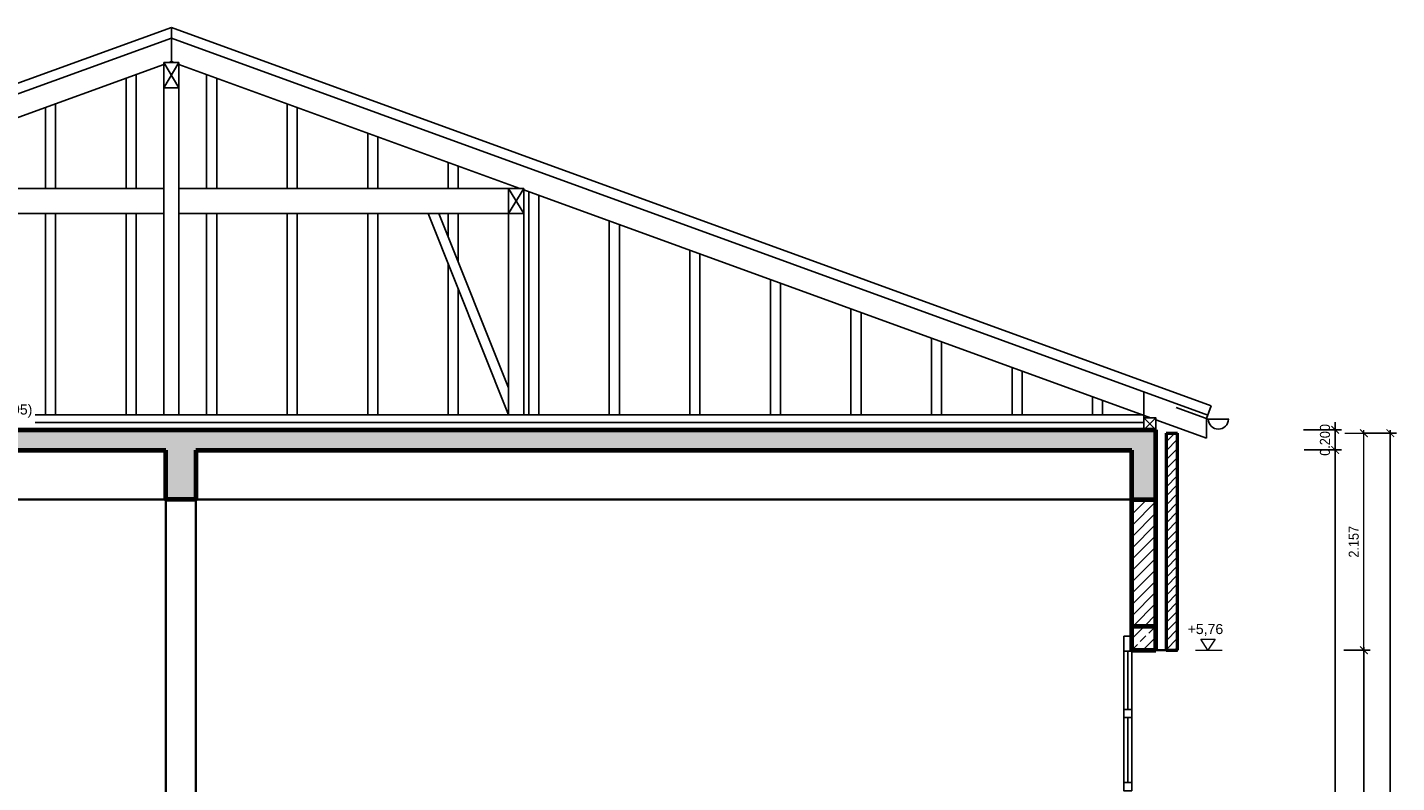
# Model space of a CAD drawing. Header units: metres. Extents: x -5 to 93, y -48 to 79.
# Tile 28 of 91: x 13.69 to 27.29, y 18.91 to 26.41. Entities that reach past the tile are written whole.
import ezdxf

# ---------------------------------------------------------------- set-up
doc = ezdxf.new("R2010")
doc.units = ezdxf.units.M
doc.header["$LTSCALE"] = 0.05
doc.header["$PDMODE"] = 35
doc.header["$PDSIZE"] = 0.1
for name, color, linetype, lineweight in [('Bemassung_Bau', 7, 'Continuous', 18), ('Beschrifttung', 7, 'Continuous', 18), ('Dach-Holz', 7, 'Continuous', 25), ('Fenster', 7, 'Continuous', 25), ('Wand', 6, 'Continuous', 70), ('Wand-dünn', 2, 'Continuous', 35), ('Wand-Schraffur', 252, 'Continuous', 20), ('Wand-Verkleidung', 1, 'Continuous', 50)]:
    doc.layers.add(name, color=color, linetype=linetype, lineweight=lineweight)
doc.styles.add('Arial', font='arial.ttf', dxfattribs={"width": 0.9})
doc.styles.get("Standard").update_dxf_attribs({"font": 'arial.ttf'})
doc.dimstyles.new('AEC Bemassung 1-50', dxfattribs={"dimtxt": 0.1, "dimasz": 0.075, "dimexe": 0.0625, "dimexo": 0, "dimgap": 0.05, "dimtad": 1, "dimdec": 3, "dimrnd": 0.005, "dimzin": 1, "dimdsep": 46, "dimtxsty": 'Arial', "dimblk": 'ARCHTICK', "dimcen": 0.125, "dimdle": 0.03125, "dimazin": 0, "dimtfac": 1, "dimtdec": 3, "dimtix": 1, "dimtmove": 2, "dimatfit": 2, "dimfxl": 1, "dimtolj": 1, "dimtzin": 0, "dimarcsym": 0})
pattern_1 = [(45, (-41.06546, -26.9759), (-0.1122532, 0.1122532), []), (45, (-40.9532, -26.9759), (-0.1122532, 0.1122532), [0.079375, -0.0396875])]

# ---------------------------------------------------------------- blocks, each defined once
blk = doc.blocks.new('_ArchTick')
at = {"color": 0, "linetype": 'ByBlock', "const_width": 0.15}
blk.add_lwpolyline([(-0.5, -0.5), (0.5, 0.5)], dxfattribs=at)
blk = doc.blocks.new('*D148')
at = {"layer": 'Bemassung_Bau', "color": 0, "lineweight": -2, "transparency": 16777216}
for p, q in [((26.371, 22.215), (26.741, 22.215)), ((26.679, 14.283), (26.679, 22.246)), ((26.371, 14.315), (26.741, 14.315))]:
    blk.add_line(p, q, dxfattribs=at)
at = {"layer": 'Defpoints', "color": 0, "transparency": 16777216}
for p in [(26.371, 22.215), (26.679, 22.215), (26.371, 14.315)]:
    blk.add_point(p, dxfattribs=at)
at = {"layer": 'Bemassung_Bau', "color": 0, "lineweight": -2, "transparency": 16777216, "xscale": 0.075, "yscale": 0.075, "zscale": 0.075}
for p, rotation in [((26.679, 22.215), 90), ((26.679, 14.315), 270)]:
    blk.add_blockref('_ArchTick', p, dxfattribs=dict(at, rotation=rotation))
at = {"layer": 'Bemassung_Bau', "color": 0, "transparency": 16777216, "insert": (26.578, 18.265), "char_height": 0.1, "attachment_point": 5, "rotation": 90, "style": 'Arial'}
blk.add_mtext('\\A1;7.900', dxfattribs=at)
blk = doc.blocks.new('*D149')
at = {"layer": 'Bemassung_Bau', "color": 0, "lineweight": -2, "transparency": 16777216}
for p, q in [((26.679, 22.415), (26.679, 22.49)), ((26.366, 22.415), (26.741, 22.415)), ((26.679, 22.215), (26.679, 22.415)), ((26.371, 22.215), (26.741, 22.215)), ((26.679, 22.215), (26.679, 22.14))]:
    blk.add_line(p, q, dxfattribs=at)
at = {"layer": 'Defpoints', "color": 0, "transparency": 16777216}
for p in [(26.366, 22.415), (26.679, 22.415), (26.371, 22.215)]:
    blk.add_point(p, dxfattribs=at)
at = {"layer": 'Bemassung_Bau', "color": 0, "lineweight": -2, "transparency": 16777216, "xscale": 0.075, "yscale": 0.075, "zscale": 0.075}
for p, rotation in [((26.679, 22.415), 270), ((26.679, 22.215), 90)]:
    blk.add_blockref('_ArchTick', p, dxfattribs=dict(at, rotation=rotation))
at = {"layer": 'Bemassung_Bau', "color": 0, "transparency": 16777216, "insert": (26.578, 22.315), "char_height": 0.1, "attachment_point": 5, "rotation": 90, "style": 'Arial'}
blk.add_mtext('\\A1;0.200', dxfattribs=at)
blk = doc.blocks.new('*D152')
at = {"layer": 'Bemassung_Bau', "color": 0, "lineweight": -2, "transparency": 16777216}
for p, q in [((26.765, 20.225), (27.028, 20.225)), ((26.965, 14.433), (26.965, 20.256)), ((26.704, 14.465), (27.028, 14.465))]:
    blk.add_line(p, q, dxfattribs=at)
at = {"layer": 'Defpoints', "color": 0, "transparency": 16777216}
for p in [(26.765, 20.225), (26.965, 20.225), (26.704, 14.465)]:
    blk.add_point(p, dxfattribs=at)
at = {"layer": 'Bemassung_Bau', "color": 0, "lineweight": -2, "transparency": 16777216, "xscale": 0.075, "yscale": 0.075, "zscale": 0.075}
for p, rotation in [((26.965, 20.225), 90), ((26.965, 14.465), 270)]:
    blk.add_blockref('_ArchTick', p, dxfattribs=dict(at, rotation=rotation))
at = {"layer": 'Bemassung_Bau', "color": 0, "transparency": 16777216, "insert": (26.864, 17.345), "char_height": 0.1, "attachment_point": 5, "rotation": 90, "style": 'Arial'}
blk.add_mtext('\\A1;5.760', dxfattribs=at)
blk = doc.blocks.new('*D157')
at = {"layer": 'Bemassung_Bau', "color": 0, "lineweight": -2, "transparency": 16777216}
for p, q in [((26.965, 22.382), (27.289, 22.382)), ((27.227, 14.433), (27.227, 22.413)), ((26.965, 14.465), (27.289, 14.465))]:
    blk.add_line(p, q, dxfattribs=at)
at = {"layer": 'Defpoints', "color": 0, "transparency": 16777216}
for p in [(26.965, 22.382), (27.227, 22.382), (26.965, 14.465)]:
    blk.add_point(p, dxfattribs=at)
at = {"layer": 'Bemassung_Bau', "color": 0, "lineweight": -2, "transparency": 16777216, "xscale": 0.075, "yscale": 0.075, "zscale": 0.075}
for p, rotation in [((27.227, 22.382), 90), ((27.227, 14.465), 270)]:
    blk.add_blockref('_ArchTick', p, dxfattribs=dict(at, rotation=rotation))
at = {"layer": 'Bemassung_Bau', "color": 0, "transparency": 16777216, "insert": (27.126, 18.423), "char_height": 0.1, "attachment_point": 5, "rotation": 90, "style": 'Arial'}
blk.add_mtext('\\A1;7.915', dxfattribs=at)

msp = doc.modelspace()

# ---------------------------------------------------------------- hatches: boundary and pattern name
at = {"layer": 'Wand-Schraffur'}
h = msp.add_hatch(dxfattribs=at)
h.set_pattern_fill('ANSI33', color=256, scale=0.025, style=0)
h.set_pattern_definition(pattern_1)
h.paths.add_polyline_path([(5.3394, 22.4145), (5.3394, 21.7245), (5.5794, 21.7245), (5.5794, 22.2145), (15.064, 22.2145), (15.064, 21.7245), (15.364, 21.7245), (15.364, 22.2145), (24.6594, 22.2145), (24.6594, 21.7245), (24.8994, 21.7245), (24.8994, 22.4145)])
h = msp.add_hatch(dxfattribs=at)
h.set_pattern_fill('ANSI31', color=256, scale=0.02, style=0)
h.set_pattern_definition([(45, (-41.06546, -26.975906), (-0.04490128, 0.04490128), [])])
h.paths.add_polyline_path([(25.1144, 22.3815), (24.9994, 22.3815), (24.9994, 20.2245), (25.1144, 20.2245)])
h = msp.add_hatch(dxfattribs=at)
h.set_pattern_fill('ANSI31', color=256, scale=0.025, style=0)
h.set_pattern_definition([(45, (-41.06546, -26.975906), (-0.0561266, 0.0561266), [])])
h.paths.add_polyline_path([(24.6594, 20.4645), (24.8994, 20.4645), (24.8994, 21.7245), (24.6594, 21.7245)])
h = msp.add_hatch(dxfattribs=at)
h.set_pattern_fill('ANSI33', color=256, scale=0.025, style=0)
h.set_pattern_definition(pattern_1)
h.paths.add_polyline_path([(24.8994, 20.2245), (24.8994, 20.4645), (24.6594, 20.4645), (24.6594, 20.2245)])

# ---------------------------------------------------------------- linework, layer by layer
at = {"layer": 'Bemassung_Bau'}
for p, q in [((26.7751, 22.3815), (27.0276, 22.3815)), ((26.9651, 20.1933), (26.9651, 22.4128)), ((26.7651, 20.2245), (27.0276, 20.2245))]:
    msp.add_line(p, q, dxfattribs=at)
at = {"layer": 'Beschrifttung'}
msp.add_line((25.2922, 20.2245), (25.5564, 20.2245), dxfattribs=at)
msp.add_lwpolyline([(25.4159, 20.2245), (25.3439, 20.334), (25.4879, 20.334), (25.4159, 20.2245)], dxfattribs=at)
at = {"layer": 'Dach-Holz'}
for p, q in [((4.7907, 22.6554), (15.1194, 26.4147)), ((25.448, 22.6554), (15.1194, 26.4147)), ((15.1194, 26.0742), (15.1194, 26.4147)), ((4.8249, 22.5614), (15.1194, 26.3083)), ((25.4139, 22.5614), (15.1194, 26.3083)), ((11.6585, 24.8145), (15.0444, 26.0469)), ((15.0444, 26.0645), (15.0444, 22.5645)), ((15.0444, 26.0645), (15.1944, 26.0645)), ((15.0444, 25.8145), (15.1944, 26.0645)), ((15.1944, 25.8145), (15.0444, 26.0645)), ((15.0444, 26.0645), (15.0444, 22.5645)), ((15.0928, 26.0645), (15.1194, 26.0742)), ((15.1459, 26.0645), (15.1194, 26.0742)), ((15.1944, 26.0645), (15.1944, 22.5645)), ((18.5803, 24.8145), (15.1944, 26.0469)), ((14.6694, 25.9104), (14.6694, 24.8145)), ((14.7694, 25.9468), (14.7694, 24.8145)), ((15.4694, 25.9468), (15.4694, 24.8145)), ((15.5694, 25.9104), (15.5694, 24.8145)), ((15.0444, 25.8145), (15.1944, 25.8145)), ((13.8694, 25.6192), (13.8694, 24.8145)), ((13.9694, 25.6556), (13.9694, 24.8145)), ((16.2694, 25.6556), (16.2694, 24.8145)), ((16.3694, 25.6192), (16.3694, 24.8145)), ((17.0694, 25.3645), (17.0694, 24.8145)), ((17.1694, 25.3281), (17.1694, 24.8145)), ((17.8694, 25.0733), (17.8694, 24.8145)), ((17.9694, 25.0369), (17.9694, 24.8145)), ((11.6194, 24.8145), (15.0444, 24.8145)), ((15.1944, 24.8145), (18.6194, 24.8145)), ((18.4694, 24.8145), (18.4694, 22.5645)), ((18.4694, 24.5645), (18.6194, 24.8145)), ((18.6194, 24.5645), (18.4694, 24.8145)), ((18.6194, 24.8145), (18.6194, 22.5645)), ((24.8445, 22.5345), (18.6194, 24.8003)), ((18.6694, 24.7821), (18.6694, 22.5645)), ((18.7694, 24.7457), (18.7694, 22.5645)), ((11.6194, 24.5645), (15.0444, 24.5645)), ((13.8694, 24.5645), (13.8694, 22.5645)), ((13.9694, 24.5645), (13.9694, 22.5645)), ((14.6694, 24.5645), (14.6694, 22.5645)), ((14.7694, 24.5645), (14.7694, 22.5645)), ((15.1944, 24.5645), (18.6194, 24.5645)), ((15.4694, 24.5645), (15.4694, 22.5645)), ((15.5694, 24.5645), (15.5694, 22.5645)), ((16.2694, 24.5645), (16.2694, 22.5645)), ((16.3694, 24.5645), (16.3694, 22.5645)), ((17.0694, 24.5645), (17.0694, 22.5645)), ((17.1694, 24.5645), (17.1694, 22.5645)), ((17.6694, 24.5645), (18.4694, 22.5645)), ((17.7771, 24.5645), (18.4694, 22.8338)), ((17.8694, 24.5645), (17.8694, 24.3338)), ((17.9694, 24.5645), (17.9694, 24.0838)), ((19.4694, 24.4909), (19.4694, 22.5645)), ((19.5694, 24.4545), (19.5694, 22.5645)), ((20.2694, 24.1998), (20.2694, 22.5645)), ((20.3694, 24.1634), (20.3694, 22.5645)), ((17.8694, 24.0645), (17.8694, 22.5645)), ((17.9694, 23.8145), (17.9694, 22.5645)), ((21.0694, 23.9086), (21.0694, 22.5645)), ((21.1694, 23.8722), (21.1694, 22.5645)), ((21.8694, 23.6174), (21.8694, 22.5645)), ((21.9694, 23.581), (21.9694, 22.5645)), ((22.6694, 23.3262), (22.6694, 22.5645)), ((22.7694, 23.2898), (22.7694, 22.5645)), ((23.4694, 23.0351), (23.4694, 22.5645)), ((23.5694, 22.9987), (23.5694, 22.5645)), ((24.2694, 22.7439), (24.2694, 22.5645)), ((24.7794, 22.5345), (24.7794, 22.7924)), ((24.3694, 22.7075), (24.3694, 22.5645)), ((25.4188, 22.5217), (25.1005, 22.6373)), ((25.448, 22.6554), (25.4017, 22.5279)), ((13.7677, 22.5645), (24.7794, 22.5645)), ((13.7677, 22.4895), (24.7794, 22.4895)), ((24.7794, 22.4145), (24.8994, 22.5345)), ((24.8994, 22.4145), (24.7794, 22.5345)), ((25.4017, 22.3317), (24.8994, 22.5146)), ((25.4017, 22.5279), (25.4017, 22.3317)), ((25.4188, 22.5217), (25.6245, 22.5217))]:
    msp.add_line(p, q, dxfattribs=at)
msp.add_lwpolyline([(24.8994, 22.4145), (24.7794, 22.4145), (24.7794, 22.5345), (24.8994, 22.5345)], close=True, dxfattribs=at)
msp.add_arc((25.5188, 22.5217), 0.1, 180, 0, dxfattribs=at)
at = {"layer": 'Fenster'}
for p, q in [((24.5794, 20.3645), (24.6594, 20.3645)), ((24.5794, 20.2147), (24.6594, 20.2147)), ((24.6194, 19.637), (24.6194, 20.2147)), ((24.6194, 18.9095), (24.6194, 19.557)), ((24.6594, 18.9095), (24.5794, 18.9095))]:
    msp.add_line(p, q, dxfattribs=at)
msp.add_lwpolyline([(24.5794, 20.3645), (24.5794, 18.8295), (24.6594, 18.8295), (24.6594, 20.3645)], dxfattribs=at)
msp.add_lwpolyline([(24.5794, 19.557), (24.6594, 19.557), (24.6594, 19.637), (24.5794, 19.637)], close=True, dxfattribs=at)
at = {"layer": 'Wand'}
for p, q in [((5.2794, 22.4145), (24.8994, 22.4145)), ((24.8994, 20.2245), (24.8994, 22.4145)), ((5.5794, 22.2145), (15.064, 22.2145)), ((15.364, 22.2145), (24.6594, 22.2145)), ((24.6594, 20.2245), (24.6594, 22.2145)), ((24.6594, 21.7245), (24.8994, 21.7245)), ((24.6594, 20.4645), (24.8994, 20.4645)), ((24.6594, 20.2245), (24.8994, 20.2245))]:
    msp.add_line(p, q, dxfattribs=at)
msp.add_lwpolyline([(15.364, 22.2145), (15.364, 21.7245), (15.064, 21.7245), (15.064, 22.2145)], dxfattribs=at)
at = {"layer": 'Wand-dünn'}
for p, q in [((5.5794, 21.7245), (15.064, 21.7245)), ((15.064, 21.7245), (15.064, 18.6495)), ((15.364, 21.7245), (24.6594, 21.7245)), ((15.364, 21.7245), (15.364, 18.6495)), ((25.1169, 20.2245), (24.8994, 20.2245))]:
    msp.add_line(p, q, dxfattribs=at)
at = {"layer": 'Wand-Verkleidung'}
for p, q in [((24.9994, 22.3815), (24.9994, 20.2245)), ((24.9994, 22.3815), (25.1144, 22.3815)), ((25.1144, 20.2245), (25.1144, 22.3815)), ((24.9994, 20.2245), (25.1144, 20.2245))]:
    msp.add_line(p, q, dxfattribs=at)

# ---------------------------------------------------------------- block references
at = {"layer": 'Bemassung_Bau', "xscale": 0.07499999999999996, "yscale": 0.07499999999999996, "zscale": 0.07499999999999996}
for p, rotation in [((26.9651, 22.3815), 90), ((26.9651, 20.2245), 270)]:
    msp.add_blockref('_ArchTick', p, dxfattribs=dict(at, rotation=rotation))

# ---------------------------------------------------------------- texts
at = {"layer": 'Bemassung_Bau', "insert": (26.864, 21.303), "char_height": 0.1, "attachment_point": 5, "rotation": 90, "style": 'Arial'}
msp.add_mtext('\\A1;2.157', dxfattribs=at)
at = {"layer": 'Beschrifttung'}
for s, p in [('(+7,95)', (13.2923, 22.5674)), ('+5,76', (25.2138, 20.3859))]:
    msp.add_text(s, height=0.1, dxfattribs=at).set_placement(p)

# ---------------------------------------------------------------- dimensions: what is measured, and where the dimension line sits
at = {"layer": 'Bemassung_Bau'}
for base, p1, p2, picture, middle in [((26.6788, 22.4145), (26.3708, 22.2145), (26.3656, 22.4145), '*D149', (26.5778, 22.3145)), ((27.2269, 22.3815), (26.9651, 14.4645), (26.9651, 22.3815), '*D157', (27.1259, 18.423)), ((26.6788, 22.2145), (26.3708, 14.3145), (26.3708, 22.2145), '*D148', (26.5778, 18.2645)), ((26.9651, 20.2245), (26.7039, 14.4645), (26.7651, 20.2245), '*D152', (26.864, 17.3445))]:
    dim = msp.add_linear_dim(base=base, p1=p1, p2=p2, angle=90, dimstyle='AEC Bemassung 1-50', dxfattribs=at)
    dim.commit()
    dim.dimension.update_dxf_attribs({"geometry": picture, "text_midpoint": middle})

doc.saveas('drawing.dxf')
